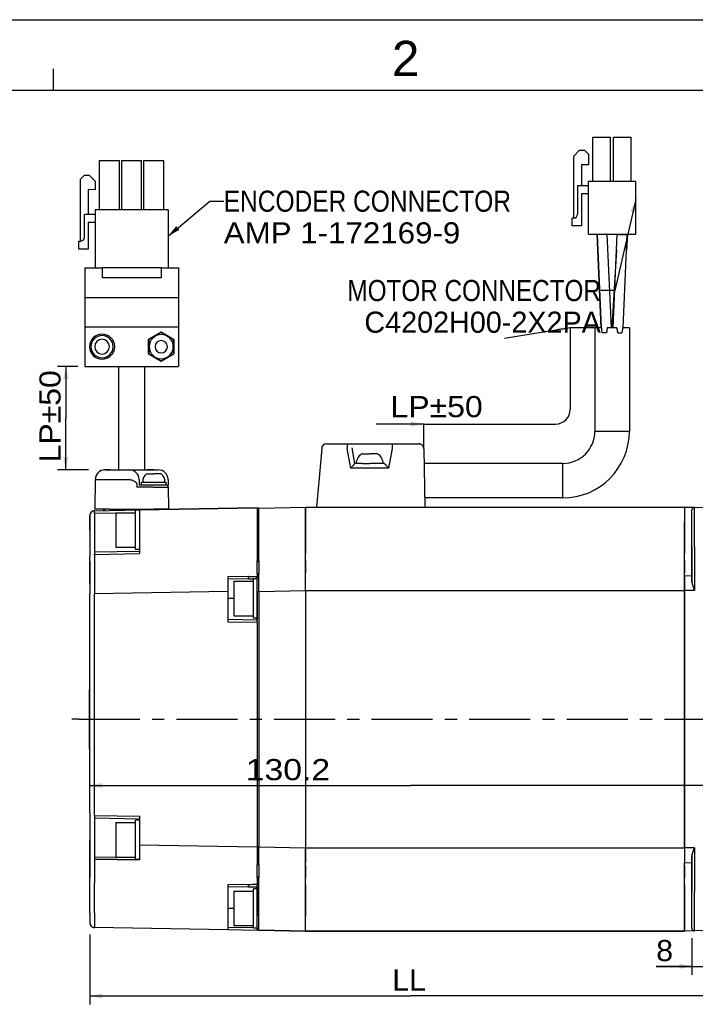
# Model space of a CAD drawing. Extents: x 0 to 420, y 0 to 297.
# Tile 3 of 8: x 105 to 201, y 157 to 297. Entities that reach past the tile are written whole.
import ezdxf
from ezdxf.enums import TextEntityAlignment as Align

# ---------------------------------------------------------------- set-up
doc = ezdxf.new("R2010")
doc.units = 0
doc.header["$LTSCALE"] = 23.1
doc.linetypes.add('CENTER', pattern=[0.6, 0.375, -0.075, 0.075, -0.075])
doc.linetypes.add('HIDDEN', pattern=[0.2, 0.1, -0.1])
doc.layers.get('0').update_dxf_attribs({"linetype": 'CONTINUOUS'})
for name, color, linetype in [('8_ALL_NOTES_BALLOONS_SYMBOLS_GT', 7, 'CONTINUOUS'), ('DEFAULT_1', 7, 'CENTER'), ('DEFAULT_2', 8, 'HIDDEN')]:
    doc.layers.add(name, color=color, linetype=linetype)
doc.styles.add('TEXTSTYLE_0', font='txt', dxfattribs={"width": 0.8})
doc.styles.add('TEXTSTYLE_1', font='txt', dxfattribs={"width": 0.8})
doc.dimstyles.new('DIMSTYLE_2', dxfattribs={"dimtxt": 3, "dimasz": 0.18, "dimexe": 0.18, "dimexo": 0.0625, "dimgap": 0.09, "dimtad": 0, "dimtih": 1, "dimtoh": 1, "dimdec": 4, "dimlfac": 1.428571, "dimzin": 0, "dimtxsty": 'STANDARD', "dimcen": 0.09, "dimazin": 3, "dimtp": 1e-05, "dimtm": 1e-05, "dimtfac": 0, "dimtdec": 4, "dimtofl": 0, "dimtmove": 0, "dimatfit": 3, "dimtolj": 1, "dimtzin": 0})

# ---------------------------------------------------------------- blocks, each defined once
blk = doc.blocks.new('*D7')
at = {"color": 7, "linetype": 'CONTINUOUS'}
for p, q in [((115.13, 167.05), (115.13, 157.14)), ((206.27, 166.66), (206.27, 157.14)), ((115.13, 158.34), (160.7, 158.34)), ((206.27, 158.34), (160.7, 158.34))]:
    blk.add_line(p, q, dxfattribs=at)
for points in [[(116.93, 158.69), (115.13, 158.34), (116.93, 157.99)], [(204.47, 157.99), (206.27, 158.34), (204.47, 158.69)]]:
    blk.add_solid(points, dxfattribs=at)
at = {"color": 7, "linetype": 'CONTINUOUS', "style": 'TEXTSTYLE_1'}
blk.add_text('LL', height=3, dxfattribs=at).set_placement((158.1, 159.09), (162.9, 159.09), align=Align.FIT)
blk = doc.blocks.new('*D8')
at = {"color": 7, "linetype": 'CONTINUOUS'}
for p, q in [((200.67, 166.56), (200.67, 161.33)), ((206.27, 166.66), (206.27, 161.33)), ((200.67, 162.53), (195.59, 162.53)), ((195.59, 162.53), (203.47, 162.53)), ((211.27, 162.53), (203.47, 162.53)), ((206.27, 162.53), (211.27, 162.53))]:
    blk.add_line(p, q, dxfattribs=at)
for points in [[(198.87, 162.18), (200.67, 162.53), (198.87, 162.88)], [(208.07, 162.88), (206.27, 162.53), (208.07, 162.18)]]:
    blk.add_solid(points, dxfattribs=at)
at = {"color": 7, "linetype": 'CONTINUOUS', "style": 'TEXTSTYLE_1'}
blk.add_text('8', height=3, dxfattribs=at).set_placement((195.59, 163.28), (197.99, 163.28), align=Align.FIT)
blk = doc.blocks.new('*D16')
at = {"color": 7, "linetype": 'CONTINUOUS'}
for p, q in [((113.43, 247.75), (110.53, 247.75)), ((111.73, 247.75), (111.73, 240.4)), ((111.73, 233.05), (111.73, 240.4)), ((114.93, 233.05), (110.53, 233.05))]:
    blk.add_line(p, q, dxfattribs=at)
for points in [[(112.08, 245.95), (111.73, 247.75), (111.38, 245.95)], [(111.38, 234.85), (111.73, 233.05), (112.08, 234.85)]]:
    blk.add_solid(points, dxfattribs=at)
at = {"color": 7, "linetype": 'CONTINUOUS', "style": 'TEXTSTYLE_1'}
blk.add_text('LP%%p50', height=3, rotation=90, dxfattribs=at).set_placement((110.98, 234.11), (110.98, 247.21), align=Align.FIT)
blk = doc.blocks.new('*D17')
at = {"color": 7, "linetype": 'CONTINUOUS'}
for p, q in [((115.13, 185.32), (115.13, 189.43)), ((206.27, 174.15), (206.27, 189.43)), ((115.13, 188.23), (160.7, 188.23)), ((206.27, 188.23), (160.7, 188.23))]:
    blk.add_line(p, q, dxfattribs=at)
for points in [[(116.93, 188.58), (115.13, 188.23), (116.93, 187.88)], [(204.47, 187.88), (206.27, 188.23), (204.47, 188.58)]]:
    blk.add_solid(points, dxfattribs=at)
at = {"color": 7, "linetype": 'CONTINUOUS', "style": 'TEXTSTYLE_1'}
blk.add_text('130.2', height=3, dxfattribs=at).set_placement((137.28, 188.98), (149.28, 188.98), align=Align.FIT)

msp = doc.modelspace()

# ---------------------------------------------------------------- linework, layer by layer
at = {"color": 4, "linetype": 'CONTINUOUS'}
msp.add_line((0, 297), (420, 297), dxfattribs=at)
at = {"color": 3, "linetype": 'CONTINUOUS'}
for p, q in [((110, 287), (110, 290)), ((10, 287), (410, 287))]:
    msp.add_line(p, q, dxfattribs=at)
at = {"color": 7, "linetype": 'CONTINUOUS'}
for p, q in [((186.598852, 274.082031), (186.598852, 280.312031)), ((186.598852, 280.312031), (189.118852, 280.312031)), ((189.118852, 274.082031), (189.118852, 280.312031)), ((189.538852, 274.082031), (189.538852, 280.312031)), ((189.538852, 280.312031), (192.058852, 280.312031)), ((192.058852, 274.082031), (192.058852, 280.312031)), ((183.868852, 277.630366), (184.708852, 278.470366)), ((184.708852, 278.470366), (185.408852, 278.470366)), ((185.408852, 278.470366), (185.968852, 277.910366)), ((116.530684, 277.013524), (116.950684, 277.013524)), ((116.530684, 270.013524), (116.530684, 277.013524)), ((116.530684, 270.013524), (116.530684, 277.013524)), ((116.950684, 277.013524), (116.993901, 277.013524)), ((116.993901, 277.013524), (118.867467, 277.013524)), ((118.867467, 277.013524), (118.910684, 277.013524)), ((118.910684, 277.013524), (119.330684, 277.013524)), ((119.330684, 270.013524), (119.330684, 277.013524)), ((119.330684, 270.013524), (119.330684, 277.013524)), ((119.680684, 277.013524), (120.100684, 277.013524)), ((119.680684, 270.013524), (119.680684, 277.013524)), ((119.680684, 270.013524), (119.680684, 277.013524)), ((120.100684, 277.013524), (120.143901, 277.013524)), ((120.143901, 277.013524), (122.017467, 277.013524)), ((122.017467, 277.013524), (122.060684, 277.013524)), ((122.060684, 277.013524), (122.480684, 277.013524)), ((122.480684, 270.013524), (122.480684, 277.013524)), ((122.480684, 270.013524), (122.480684, 277.013524)), ((122.830684, 277.013524), (125.630684, 277.013524)), ((122.830684, 270.013524), (122.830684, 277.013524)), ((125.630684, 270.013524), (125.630684, 277.013524)), ((183.868852, 268.832031), (183.868852, 277.630366)), ((185.968852, 277.910366), (185.968852, 276.370366)), ((185.968852, 276.370366), (184.988852, 276.370366)), ((184.988852, 276.370366), (184.988852, 273.382031)), ((113.800684, 274.353524), (114.360684, 274.913524)), ((113.800684, 265.533524), (113.800684, 274.353524)), ((114.360684, 274.913524), (115.060684, 274.913524)), ((115.060684, 274.913524), (115.900684, 274.073524)), ((114.920684, 272.883524), (114.920684, 269.313524)), ((115.900684, 272.813524), (114.920684, 272.883524)), ((115.900684, 274.073524), (115.900684, 272.813524)), ((185.968852, 273.382031), (184.428852, 273.382031)), ((184.428852, 273.382031), (184.428852, 269.392031)), ((185.968852, 274.082031), (192.688852, 274.082031)), ((185.968852, 266.522031), (185.968852, 274.082031)), ((192.688852, 266.522031), (192.688852, 274.082031)), ((184.988852, 272.262031), (184.988852, 267.712031)), ((185.968852, 272.262031), (184.988852, 272.262031)), ((115.900684, 270.013524), (115.900684, 261.753524)), ((126.260684, 270.013524), (115.900684, 270.013524)), ((126.260684, 270.013524), (126.260684, 261.753524)), ((115.900684, 269.313524), (114.360684, 269.313524)), ((114.360684, 266.093524), (114.360684, 269.313524)), ((183.868852, 268.832031), (183.658852, 268.832031)), ((183.658852, 267.712031), (183.658852, 268.832031)), ((114.920684, 268.193524), (114.920684, 264.413524)), ((115.900684, 268.193524), (114.920684, 268.193524)), ((184.988852, 267.712031), (183.658852, 267.712031)), ((185.968852, 266.522031), (192.688852, 266.522031)), ((187.158852, 266.50723), (187.720918, 253.222031)), ((187.158852, 266.50723), (187.720918, 253.222031)), ((187.198783, 266.506722), (187.198782, 266.506778)), ((187.198791, 266.506542), (187.777799, 253.24264)), ((188.599448, 266.522031), (189.180022, 253.222258)), ((189.477681, 253.222258), (190.058255, 266.522031)), ((190.879904, 253.24264), (191.458912, 266.506542)), ((191.498852, 266.500513), (191.360527, 264.252739)), ((191.498852, 266.500513), (191.360527, 264.252739)), ((191.45892, 266.506722), (191.458921, 266.506778)), ((113.590684, 265.533524), (113.800684, 265.533524)), ((113.590684, 264.413524), (113.590684, 265.533524)), ((114.920684, 264.413524), (113.590684, 264.413524)), ((189.962404, 264.326268), (189.279066, 253.222031)), ((189.962404, 264.326268), (189.279066, 253.222031)), ((114.430684, 261.753524), (114.430684, 257.553524)), ((114.430684, 261.753524), (116.880684, 261.753524)), ((116.880684, 261.753524), (116.880684, 260.353524)), ((125.280684, 261.753524), (116.880684, 261.753524)), ((125.280684, 261.753524), (125.280684, 260.353524)), ((125.280684, 261.753524), (127.730684, 261.753524)), ((127.730684, 261.753524), (127.730684, 257.553524)), ((125.280684, 260.353524), (116.880684, 260.353524)), ((114.430684, 257.553524), (114.430684, 253.353524)), ((114.430684, 257.553524), (127.730684, 257.553524)), ((127.730684, 257.553524), (127.730684, 253.353524)), ((114.430684, 253.353524), (114.430684, 247.753524)), ((114.430684, 253.353524), (127.730684, 253.353524)), ((127.730684, 253.353524), (127.730684, 247.753524)), ((183.378852, 253.222031), (183.378852, 241.653827)), ((186.878852, 253.222031), (183.378852, 253.222031)), ((186.878852, 253.222031), (186.878852, 238.522031)), ((186.878852, 253.222031), (186.878852, 238.522031)), ((187.720918, 253.222031), (186.878852, 253.222031)), ((187.778709, 253.222031), (187.720918, 253.222031)), ((187.832714, 253.222031), (187.778709, 253.222031)), ((189.095945, 253.222031), (188.638668, 253.222031)), ((189.180022, 253.222031), (189.095945, 253.222031)), ((189.477681, 253.222031), (189.180022, 253.222031)), ((189.561758, 253.222031), (189.477681, 253.222031)), ((190.019035, 253.222031), (189.561758, 253.222031)), ((190.878995, 253.222031), (190.824989, 253.222031)), ((191.778852, 253.222031), (190.878995, 253.222031)), ((191.778852, 253.222031), (191.778852, 238.522031)), ((191.778852, 253.222031), (191.778852, 238.522031)), ((125.280684, 252.601024), (123.425684, 251.53004)), ((125.280684, 252.583524), (123.530684, 251.573161)), ((127.135684, 251.53004), (125.280684, 252.601024)), ((127.030684, 251.573161), (125.280684, 252.583524)), ((188.190663, 252.522031), (187.940375, 252.522031)), ((188.511918, 252.522031), (188.190663, 252.522031)), ((190.145785, 252.522031), (190.46704, 252.522031)), ((190.46704, 252.522031), (190.717328, 252.522031)), ((123.425684, 251.53004), (123.425684, 249.577009)), ((123.530684, 251.573161), (123.530684, 249.533887)), ((127.030684, 249.533887), (127.030684, 251.573161)), ((127.135684, 249.577009), (127.135684, 251.53004)), ((123.425684, 249.577009), (125.280684, 248.506024)), ((123.530684, 249.533887), (125.280684, 248.523524)), ((125.280684, 248.506024), (127.135684, 249.577009)), ((125.280684, 248.523524), (127.030684, 249.533887)), ((114.430684, 247.753524), (127.730684, 247.753524)), ((119.225684, 247.753524), (119.225684, 233.053524)), ((122.935684, 233.053524), (122.935684, 247.753524)), ((162.583849, 236.053827), (162.583849, 239.553827)), ((162.583849, 239.553827), (181.278852, 239.553827)), ((148.768263, 236.741611), (151.709599, 236.741611)), ((148.768263, 236.741611), (151.709599, 236.741611)), ((151.709599, 236.741611), (158.07177, 236.741611)), ((158.07177, 236.741611), (161.883955, 236.741611)), ((158.07177, 236.741611), (161.883955, 236.741611)), ((148.070927, 236.10262), (147.339871, 227.746611)), ((152.203315, 233.30262), (151.709599, 236.10262)), ((152.790684, 233.941611), (152.398964, 236.163164)), ((153.735684, 235.341611), (154.890684, 235.341611)), ((156.045684, 235.341611), (154.890684, 235.341611)), ((158.07177, 236.10262), (157.578054, 233.30262)), ((162.583849, 236.053827), (162.728852, 227.746611)), ((162.583849, 236.053827), (162.728852, 227.746611)), ((152.965718, 233.941611), (152.788836, 233.941611)), ((153.843469, 233.941611), (152.965718, 233.941611)), ((153.843469, 233.941611), (154.890684, 233.941611)), ((155.9379, 233.941611), (154.890684, 233.941611)), ((156.815651, 233.941611), (155.9379, 233.941611)), ((156.992533, 233.941611), (156.815651, 233.941611)), ((182.328852, 233.972031), (162.620186, 233.972031)), ((182.328852, 233.972031), (162.620186, 233.972031)), ((117.906994, 233.053524), (117.304209, 233.053524)), ((117.304209, 233.053524), (118.004102, 233.053524)), ((118.004102, 233.053524), (117.906994, 233.053524)), ((118.004102, 233.053524), (120.754908, 233.053524)), ((118.004102, 233.053524), (120.754908, 233.053524)), ((120.754908, 233.053524), (120.761109, 233.053524)), ((120.761109, 233.053524), (120.788988, 233.053524)), ((120.788988, 233.053524), (124.254375, 233.053524)), ((123.180713, 232.493524), (124.230684, 232.493524)), ((124.157266, 233.053524), (123.285684, 233.053524)), ((124.254375, 233.053524), (124.157266, 233.053524)), ((125.280656, 232.493524), (124.230684, 232.493524)), ((124.254375, 233.053524), (124.85716, 233.053524)), ((124.254375, 233.053524), (124.85716, 233.053524)), ((157.578054, 233.30262), (152.203315, 233.30262)), ((115.904422, 231.677958), (115.830684, 227.453524)), ((118.004102, 231.677958), (120.754908, 231.677958)), ((121.817393, 230.953524), (121.823396, 230.609633)), ((122.154695, 231.677958), (122.16734, 230.953524)), ((122.167288, 230.953524), (122.480684, 230.953524)), ((122.167288, 230.953524), (122.480684, 230.953524)), ((122.480684, 231.303524), (122.655712, 231.303524)), ((122.480684, 230.953524), (122.480684, 231.303524)), ((122.480684, 230.953524), (123.810516, 230.953524)), ((122.480684, 230.953524), (123.810516, 230.953524)), ((122.655712, 231.303524), (123.284563, 231.303524)), ((123.284563, 231.303524), (123.285701, 231.303524)), ((123.285701, 231.303524), (123.355684, 231.303524)), ((123.355684, 231.303524), (124.230684, 231.303524)), ((123.810516, 230.953524), (124.175914, 230.953524)), ((124.175914, 230.953524), (124.230684, 230.953524)), ((124.230684, 231.303524), (125.105684, 231.303524)), ((124.230684, 230.953524), (125.175668, 230.953524)), ((125.105684, 231.303524), (125.175668, 231.303524)), ((125.175668, 231.303524), (125.176806, 231.303524)), ((125.175668, 230.953524), (125.176806, 230.953524)), ((125.176806, 231.303524), (125.805657, 231.303524)), ((125.176806, 230.953524), (125.280684, 230.953524)), ((125.280684, 230.953524), (125.909797, 230.953524)), ((125.805657, 231.303524), (125.980684, 231.303524)), ((125.909797, 230.953524), (125.925648, 230.953524)), ((125.925648, 230.953524), (125.980684, 230.953524)), ((125.980684, 230.953524), (125.980684, 231.303524)), ((126.256947, 231.677958), (126.269592, 230.953524)), ((126.256947, 231.677958), (126.269592, 230.953524)), ((126.275594, 230.609633), (126.269592, 230.953524)), ((124.175914, 230.609633), (121.823396, 230.609633)), ((126.275594, 230.609633), (126.330684, 227.453524)), ((126.275594, 230.609633), (126.330684, 227.453524)), ((182.328852, 229.072031), (162.705716, 229.072031)), ((182.328852, 229.072031), (162.705716, 229.072031)), ((115.818468, 227.260099), (122.200684, 227.371501)), ((115.818468, 227.260099), (122.200684, 227.371501)), ((115.818468, 226.910152), (118.840923, 226.96291)), ((115.818468, 226.910152), (115.818468, 224.526611)), ((117.930364, 227.453524), (115.830684, 227.453524)), ((117.055684, 227.453524), (117.055684, 227.281695)), ((117.230684, 227.453524), (117.230684, 227.284749)), ((117.930364, 227.453524), (124.231004, 227.453524)), ((118.840684, 226.976611), (118.840684, 224.526611)), ((118.840684, 226.976611), (121.640684, 226.976611)), ((119.625847, 226.976611), (121.640071, 227.011769)), ((119.680684, 227.453524), (119.680684, 227.327514)), ((121.640684, 226.976611), (121.640684, 227.326611)), ((122.200684, 227.326611), (121.640684, 227.326611)), ((121.640684, 226.031584), (121.640684, 226.976611)), ((122.200684, 227.371501), (138.930684, 227.663524)), ((138.930684, 227.663524), (122.200684, 227.371501)), ((122.200684, 227.371501), (122.200684, 227.299849)), ((122.200684, 227.299849), (122.200684, 225.271821)), ((123.355684, 227.453524), (123.355684, 227.391662)), ((125.280684, 227.453524), (124.231004, 227.453524)), ((125.105684, 227.453524), (125.105684, 227.422208)), ((126.330684, 227.453524), (125.280684, 227.453524)), ((125.630684, 227.453524), (125.630684, 227.431372)), ((138.930684, 227.663524), (138.930684, 227.591873)), ((138.930684, 227.591873), (138.930684, 227.382426)), ((138.930684, 227.382426), (138.930684, 225.563844)), ((139.137019, 227.63047), (145.790684, 227.746611)), ((145.790684, 225.64693), (145.790684, 227.746611)), ((145.790684, 227.746611), (145.790684, 225.646611)), ((145.790684, 227.746611), (199.620684, 227.746611)), ((145.790684, 227.746611), (199.620684, 227.746611)), ((199.620684, 227.746611), (199.620684, 225.645651)), ((199.620684, 227.746611), (201.026793, 227.722067)), ((201.026793, 227.722067), (199.620684, 227.746611)), ((199.620684, 227.746611), (199.620684, 225.646611)), ((200.670684, 224.705348), (200.670684, 227.37212)), ((205.926793, 227.636537), (201.026793, 227.722067)), ((115.130684, 224.526611), (115.130684, 226.560206)), ((115.130684, 226.560206), (115.130684, 224.526611)), ((121.640684, 225.926611), (121.640684, 226.031584)), ((121.640684, 224.526611), (121.640684, 225.926611)), ((122.200684, 225.271821), (122.200684, 224.526611)), ((138.930684, 225.563844), (138.930684, 221.124821)), ((139.137019, 225.53079), (138.930684, 225.53079)), ((139.137019, 221.11113), (139.137019, 225.53079)), ((145.790684, 225.64693), (145.790684, 221.159237)), ((145.790684, 221.159325), (145.790684, 225.646611)), ((199.620684, 225.646611), (199.620684, 221.159325)), ((199.620684, 221.159237), (199.620684, 225.645651)), ((115.130684, 224.526611), (115.130684, 220.705315)), ((118.840684, 224.526611), (118.840684, 222.076611)), ((121.640684, 223.126611), (121.640684, 224.526611)), ((122.200684, 224.526611), (122.200684, 221.726611)), ((200.670684, 222.146611), (200.670684, 224.705348)), ((121.640684, 223.021637), (121.640684, 223.126611)), ((121.640684, 222.076611), (121.640684, 223.021637)), ((115.818468, 221.405209), (122.200684, 221.516611)), ((115.818468, 221.055262), (122.200684, 221.166664)), ((115.818468, 220.957717), (115.818468, 221.055262)), ((118.840684, 222.076611), (121.640684, 222.076611)), ((121.640684, 221.726611), (121.640684, 222.076611)), ((122.200684, 221.726611), (121.640684, 221.726611)), ((122.200684, 221.726611), (122.200684, 221.166664)), ((138.930684, 221.124821), (138.930684, 221.11113)), ((139.137019, 221.11113), (138.930684, 221.11113)), ((138.930684, 221.11113), (138.930684, 220.135023)), ((145.790684, 220.169376), (145.790684, 221.159325)), ((145.790684, 220.169438), (145.790684, 221.159237)), ((199.620684, 220.169376), (199.620684, 221.159325)), ((199.620684, 220.169438), (199.620684, 221.159237)), ((200.670684, 217.104241), (200.670684, 222.146611)), ((200.670684, 222.146611), (200.670684, 217.104241)), ((201.026793, 222.146611), (201.026793, 215.940195)), ((115.130684, 220.088001), (115.130684, 220.705315)), ((115.130684, 216.830206), (115.130684, 220.088001)), ((115.130684, 220.088001), (115.130684, 216.830206)), ((115.818468, 219.967919), (115.818468, 217.940087)), ((138.930684, 219.972861), (138.930684, 220.135023)), ((138.930684, 218.343512), (138.930684, 219.972861)), ((139.137019, 220.121331), (139.137019, 218.310458)), ((145.790684, 218.426599), (145.790684, 220.169438)), ((145.790684, 220.169376), (145.790684, 218.426661)), ((199.620684, 220.169438), (199.620684, 218.426599)), ((199.620684, 218.426661), (199.620684, 220.169376)), ((138.930684, 218.343512), (138.930684, 218.12519)), ((145.790684, 218.016611), (145.790684, 218.426661)), ((145.790684, 218.016611), (145.790684, 218.426599)), ((199.620684, 218.016611), (199.620684, 218.426661)), ((199.620684, 218.016611), (199.620684, 218.426599)), ((115.130684, 216.830206), (115.130684, 215.430419)), ((115.130684, 216.830206), (115.130684, 215.430419)), ((137.647237, 217.911122), (134.730684, 217.860213)), ((134.730684, 217.860213), (134.730684, 215.760533)), ((137.699184, 217.561869), (134.730684, 217.510053)), ((135.570684, 217.246611), (135.570684, 214.796611)), ((135.570684, 217.246611), (138.370684, 217.246611)), ((138.370684, 217.246611), (138.370684, 217.596611)), ((138.930684, 217.596611), (138.370684, 217.596611)), ((138.370684, 216.301584), (138.370684, 217.246611)), ((138.930684, 218.12519), (138.930684, 217.98555)), ((138.930684, 217.98555), (138.930684, 217.933754)), ((138.930684, 217.905307), (138.930684, 217.933754)), ((138.930684, 217.716169), (138.930684, 217.905307)), ((138.930684, 217.690502), (138.930684, 217.716169)), ((138.930684, 217.596611), (138.930684, 217.690502)), ((138.930684, 217.596611), (138.930684, 217.690502)), ((138.930684, 216.49072), (138.930684, 217.596611)), ((138.930684, 215.80079), (138.930684, 217.596611)), ((145.790684, 215.91693), (145.790684, 218.016611)), ((145.790684, 215.916611), (145.790684, 218.016611)), ((199.620684, 218.016611), (200.670684, 218.034938)), ((199.620684, 218.016611), (199.620684, 215.915651)), ((199.620684, 215.916611), (199.620684, 218.016611)), ((115.130684, 184.317906), (115.130684, 215.430419)), ((115.130684, 184.317906), (115.130684, 215.430419)), ((134.730684, 215.760533), (115.818468, 215.430419)), ((115.818468, 183.967959), (115.818468, 215.430419)), ((134.730684, 215.760533), (134.730684, 211.786611)), ((138.370684, 216.196611), (138.370684, 216.301584)), ((138.370684, 214.796611), (138.370684, 216.196611)), ((138.930684, 216.301584), (138.930684, 216.49072)), ((138.930684, 215.80079), (138.930684, 216.301584)), ((138.930684, 214.796611), (138.930684, 215.80079)), ((138.930684, 215.80079), (138.930684, 214.796611)), ((138.930684, 215.80079), (139.137019, 215.80079)), ((139.137019, 215.80079), (145.790684, 215.91693)), ((139.137019, 215.80079), (139.137019, 179.492431)), ((145.790684, 215.91693), (145.790684, 179.376291)), ((145.790684, 215.916611), (145.790684, 179.376611)), ((145.790684, 215.916611), (199.620684, 215.916611)), ((201.026793, 215.940195), (199.620684, 215.915651)), ((199.620684, 215.916611), (199.620684, 179.376611)), ((199.620684, 179.37757), (199.620684, 215.915651)), ((135.570684, 214.796611), (134.730684, 214.796611)), ((135.570684, 214.796611), (135.570684, 212.346611)), ((138.370684, 213.396611), (138.370684, 214.796611)), ((138.930684, 211.996611), (138.930684, 214.796611)), ((138.930684, 214.796611), (138.930684, 211.996611)), ((138.370684, 213.291637), (138.370684, 213.396611)), ((138.370684, 212.346611), (138.370684, 213.291637)), ((138.930684, 211.713299), (134.730684, 211.786611)), ((134.730684, 211.786611), (134.730684, 211.436451)), ((138.930684, 211.713299), (134.730684, 211.786611)), ((138.930684, 211.363139), (134.730684, 211.436451)), ((135.570684, 212.346611), (138.370684, 212.346611)), ((138.370684, 211.996611), (138.370684, 212.346611)), ((138.930684, 211.996611), (138.370684, 211.996611)), ((138.930684, 211.713299), (138.930684, 211.996611)), ((138.930684, 211.996611), (138.930684, 211.713299)), ((138.930684, 211.691986), (138.930684, 211.713299)), ((138.930684, 211.713299), (138.930684, 211.691986)), ((138.930684, 211.363139), (138.930684, 211.691986)), ((138.930684, 211.363139), (138.930684, 179.459377)), ((115.060684, 201.846611), (115.130684, 201.846611)), ((115.060684, 201.846611), (115.060684, 193.446611)), ((115.060684, 193.446611), (115.130684, 193.446611)), ((115.130684, 184.317906), (115.130684, 180.496611)), ((115.818468, 183.967959), (122.200684, 183.856557)), ((115.818468, 183.618013), (122.200684, 183.506611)), ((121.640684, 182.946611), (121.640684, 183.296611)), ((122.200684, 183.296611), (121.640684, 183.296611)), ((122.200684, 183.856557), (122.200684, 183.296611)), ((122.200684, 183.296611), (122.200684, 180.496611)), ((118.840684, 182.946611), (118.840684, 180.496611)), ((118.840684, 182.946611), (121.640684, 182.946611)), ((121.640684, 182.001584), (121.640684, 182.946611)), ((121.640684, 181.896611), (121.640684, 182.001584)), ((121.640684, 180.496611), (121.640684, 181.896611)), ((115.130684, 178.463015), (115.130684, 180.496611)), ((115.130684, 180.496611), (115.130684, 178.463015)), ((115.818468, 180.496611), (115.818468, 178.113069)), ((118.840684, 180.496611), (118.840684, 178.046611)), ((121.640684, 179.096611), (121.640684, 180.496611)), ((122.200684, 180.496611), (122.200684, 179.7514)), ((121.640684, 178.991637), (121.640684, 179.096611)), ((122.200684, 179.7514), (122.200684, 177.723372)), ((138.930684, 179.459377), (122.200684, 179.7514)), ((139.137019, 179.492431), (138.930684, 179.492431)), ((138.930684, 179.459377), (138.930684, 177.640795)), ((139.137019, 179.492431), (145.790684, 179.376291)), ((145.790684, 179.376611), (145.790684, 177.276611)), ((145.790684, 179.376611), (199.620684, 179.376611)), ((145.790684, 177.276611), (145.790684, 179.376291)), ((199.620684, 179.37757), (199.620684, 177.276611)), ((201.026793, 179.353026), (199.620684, 179.37757)), ((199.620684, 179.376611), (199.620684, 177.276611)), ((201.026793, 179.353026), (201.026793, 173.146611)), ((115.130684, 175.20522), (115.130684, 178.463015)), ((115.130684, 178.463015), (115.130684, 175.20522)), ((115.818468, 178.113069), (118.840923, 178.060311)), ((122.200684, 177.65172), (115.818468, 177.763122)), ((115.818468, 177.763122), (122.200684, 177.65172)), ((118.840684, 178.046611), (121.640684, 178.046611)), ((119.625847, 178.046611), (121.640071, 178.011452)), ((121.640684, 178.046611), (121.640684, 178.991637)), ((121.640684, 177.696611), (121.640684, 178.046611)), ((122.200684, 177.696611), (121.640684, 177.696611)), ((122.200684, 177.723372), (122.200684, 177.65172)), ((138.930684, 177.640795), (138.930684, 177.431348)), ((200.670684, 173.146611), (200.670684, 178.18898)), ((200.670684, 178.18898), (200.670684, 173.146611)), ((115.818468, 177.353134), (115.818468, 175.325302)), ((138.930684, 177.431348), (138.930684, 177.359697)), ((138.930684, 177.359697), (138.930684, 177.312009)), ((138.930684, 177.312009), (138.930684, 177.131232)), ((138.930684, 177.131232), (138.930684, 176.949709)), ((138.930684, 175.32036), (138.930684, 176.949709)), ((139.137019, 176.982763), (139.137019, 175.17189)), ((145.790684, 176.866622), (145.790684, 177.276611)), ((145.790684, 176.86656), (145.790684, 177.276611)), ((145.790684, 175.123783), (145.790684, 176.866622)), ((145.790684, 176.86656), (145.790684, 175.123845)), ((199.620684, 177.276611), (200.670684, 177.258283)), ((199.620684, 176.866622), (199.620684, 177.276611)), ((199.620684, 176.86656), (199.620684, 177.276611)), ((199.620684, 176.866622), (199.620684, 175.123783)), ((199.620684, 175.123845), (199.620684, 176.86656)), ((115.130684, 170.132802), (115.130684, 175.20522)), ((138.930684, 175.158198), (138.930684, 175.32036)), ((138.930684, 175.158198), (138.930684, 174.193746)), ((145.790684, 174.133896), (145.790684, 175.123845)), ((145.790684, 174.133984), (145.790684, 175.123783)), ((199.620684, 174.133896), (199.620684, 175.123845)), ((199.620684, 174.133984), (199.620684, 175.123783)), ((115.818468, 170.132802), (115.818468, 174.335504)), ((137.647237, 174.177679), (134.730684, 174.12677)), ((134.730684, 174.12677), (134.730684, 173.776611)), ((137.699184, 173.828426), (134.730684, 173.776611)), ((134.730684, 173.776611), (134.730684, 169.802688)), ((137.699184, 173.828426), (138.930684, 173.849922)), ((138.370684, 173.216611), (138.370684, 173.566611)), ((138.930684, 173.566611), (138.370684, 173.566611)), ((138.930684, 174.182091), (138.930684, 174.193746)), ((139.137019, 174.182091), (138.930684, 174.182091)), ((138.930684, 174.061717), (138.930684, 174.182091)), ((138.930684, 173.870927), (138.930684, 174.061717)), ((138.930684, 173.870927), (138.930684, 173.849922)), ((138.930684, 173.849922), (138.930684, 173.870927)), ((138.930684, 173.849922), (138.930684, 173.566611)), ((138.930684, 173.566611), (138.930684, 173.849922)), ((138.930684, 173.566611), (138.930684, 170.766611)), ((138.930684, 170.766611), (138.930684, 173.566611)), ((139.137019, 169.762431), (139.137019, 174.182091)), ((145.790684, 174.133984), (145.790684, 169.646291)), ((145.790684, 169.646611), (145.790684, 174.133896)), ((199.620684, 169.64757), (199.620684, 174.133984)), ((199.620684, 174.133896), (199.620684, 169.646611)), ((135.570684, 173.216611), (135.570684, 170.766611)), ((135.570684, 173.216611), (138.370684, 173.216611)), ((138.370684, 172.271584), (138.370684, 173.216611)), ((138.370684, 172.166611), (138.370684, 172.271584)), ((138.370684, 170.766611), (138.370684, 172.166611)), ((200.670684, 170.587873), (200.670684, 173.146611)), ((135.570684, 170.766611), (134.730684, 170.766611)), ((135.570684, 170.766611), (135.570684, 168.316611)), ((138.370684, 169.366611), (138.370684, 170.766611)), ((138.930684, 170.766611), (138.930684, 169.762431)), ((138.930684, 169.762431), (138.930684, 170.766611)), ((115.130684, 170.132802), (115.130684, 168.733015)), ((115.130684, 170.132802), (115.130684, 168.733015)), ((134.730684, 169.802688), (134.730684, 167.703008)), ((138.370684, 169.261637), (138.370684, 169.366611)), ((138.370684, 168.316611), (138.370684, 169.261637)), ((138.930684, 169.261637), (138.930684, 169.762431)), ((138.930684, 167.966611), (138.930684, 169.762431)), ((139.137019, 169.762431), (138.930684, 169.762431)), ((138.930684, 169.072501), (138.930684, 169.261637)), ((145.790684, 167.546611), (145.790684, 169.646611)), ((145.790684, 167.546611), (145.790684, 169.646291)), ((199.620684, 169.64757), (199.620684, 167.546611)), ((199.620684, 167.546611), (199.620684, 169.646611)), ((200.670684, 167.921101), (200.670684, 170.587873)), ((134.730684, 167.703008), (115.818468, 168.033122)), ((138.371086, 167.989624), (134.730684, 168.053168)), ((135.570684, 168.316611), (138.370684, 168.316611)), ((138.370684, 167.966611), (138.370684, 168.316611)), ((138.930684, 167.966611), (138.370684, 167.966611)), ((138.930684, 167.966611), (138.930684, 169.072501)), ((138.930684, 167.872719), (138.930684, 167.966611)), ((138.930684, 167.872719), (138.930684, 167.966611)), ((138.930684, 167.656351), (138.930684, 167.872719)), ((138.930684, 167.629697), (134.730684, 167.703008)), ((138.930684, 167.629697), (134.730684, 167.703008)), ((138.930684, 167.629697), (138.930684, 167.656351)), ((145.790684, 167.546611), (139.137019, 167.662751)), ((139.137019, 167.662751), (145.790684, 167.546611)), ((199.620684, 167.546611), (145.790684, 167.546611)), ((145.790684, 167.546611), (199.620684, 167.546611)), ((201.026793, 167.571154), (199.620684, 167.546611)), ((205.926793, 167.656684), (201.026793, 167.571154)), ((205.926793, 167.656684), (201.026793, 167.571154))]:
    msp.add_line(p, q, dxfattribs=at)
for points in [[(191.778852, 238.522031), (191.725313, 238.522031), (191.567038, 238.522031), (191.310943, 238.522031), (190.968222, 238.522031), (190.553852, 238.522031), (190.085943, 238.522031), (189.584946, 238.522031), (189.072757, 238.522031), (188.57176, 238.522031), (188.103852, 238.522031), (187.689482, 238.522031), (187.34676, 238.522031), (187.090665, 238.522031), (186.93239, 238.522031), (186.878852, 238.522031)], [(151.709599, 236.741611), (151.709599, 236.720322), (151.709599, 236.657751), (151.709599, 236.557705), (151.709599, 236.426267), (151.709599, 236.271433), (151.709599, 236.10262)], [(158.07177, 236.741611), (158.07177, 236.720322), (158.07177, 236.657751), (158.07177, 236.557705), (158.07177, 236.426267), (158.07177, 236.271433), (158.07177, 236.10262)], [(182.328852, 229.072031), (182.328852, 229.125569), (182.328852, 229.283844), (182.328852, 229.539939), (182.328852, 229.882661), (182.328852, 230.297031), (182.328852, 230.764939), (182.328852, 231.265936), (182.328852, 231.778125), (182.328852, 232.279122), (182.328852, 232.747031), (182.328852, 233.161401), (182.328852, 233.504122), (182.328852, 233.760217), (182.328852, 233.918492), (182.328852, 233.972031)], [(201.026793, 222.146611), (201.026793, 223.234328), (201.026793, 224.280245), (201.026793, 225.244168), (201.026793, 226.089053), (201.026793, 226.782433), (201.026793, 227.29766), (201.026793, 227.614936), (201.026793, 227.722067)], [(115.818468, 224.526611), (115.818468, 223.917655), (115.818468, 223.332102), (115.818468, 222.792452), (115.818468, 222.319446), (115.818468, 221.93126), (115.818468, 221.642811), (115.818468, 221.465185), (115.818468, 221.405209)], [(115.818468, 183.618013), (115.818468, 183.558036), (115.818468, 183.38041), (115.818468, 183.091961), (115.818468, 182.703775), (115.818468, 182.230769), (115.818468, 181.691119), (115.818468, 181.105566), (115.818468, 180.496611)], [(201.026793, 167.571154), (201.026793, 167.678285), (201.026793, 167.995561), (201.026793, 168.510788), (201.026793, 169.204168), (201.026793, 170.049053), (201.026793, 171.012976), (201.026793, 172.058893), (201.026793, 173.146611)]]:
    msp.add_lwpolyline(points, dxfattribs=at)
for centre, radius, start, end in [((183.868852, 269.392031), 0.56, 270, 360), ((113.800684, 266.093524), 0.56, 270, 360), ((116.880684, 250.553524), 1.785, 0, 180), ((116.880684, 250.553524), 1.578198, 0, 180), ((125.280684, 250.553524), 1.715, 90, 270), ((125.280684, 250.553524), 1.715, 270, 90), ((116.880684, 250.553524), 1.785, 180, 360), ((116.880684, 250.553524), 1.578198, 180, 360), ((116.880684, 250.553524), 1.05, 0, 180), ((116.880684, 250.553524), 1.05, 180, 360), ((125.280684, 250.553524), 0.875, 0, 180), ((125.280684, 250.553524), 0.875, 180, 360), ((181.278852, 241.653827), 2.1, 270, 360), ((182.328852, 238.522031), 4.55, 270, 360), ((182.328852, 238.522031), 9.45, 270, 360), ((182.328852, 238.522031), 4.55, 270, 360), ((182.328852, 238.522031), 9.45, 270, 360), ((148.768263, 236.041611), 0.7, 90, 175), ((148.768263, 236.041611), 0.7, 146.65020955, 156.0401694), ((161.883955, 236.041611), 0.7, 76.12192687, 90), ((161.883955, 236.041611), 0.7, 76.13781811, 90), ((161.883955, 236.041611), 0.7, 77.31099769, 90), ((161.883955, 236.041611), 0.7, 71.62846932, 76.13781811), ((161.883955, 236.041611), 0.7, 71.64136812, 76.12192687), ((161.883955, 236.041611), 0.7, 62.20508164, 71.64136812), ((161.883955, 236.041611), 0.7, 62.22878783, 71.62846932), ((161.883955, 236.041611), 0.7, 56.93240029, 62.22878783), ((161.883955, 236.041611), 0.7, 56.95330779, 62.20508164), ((161.883955, 236.041611), 0.7, 48.21203832, 56.95330779), ((161.883955, 236.041611), 0.7, 48.23694866, 56.93240029), ((161.883955, 236.041611), 0.7, 42.76305134, 48.23694866), ((161.883955, 236.041611), 0.7, 42.78796168, 48.21203832), ((161.883955, 236.041611), 0.7, 39.15737574, 42.79657822), ((161.883955, 236.041611), 0.7, 34.04669221, 42.78796168), ((161.883955, 236.041611), 0.7, 34.06759971, 42.76305134), ((161.883955, 236.041611), 0.7, 28.77121217, 34.06759971), ((161.883955, 236.041611), 0.7, 28.79491836, 34.04669221), ((161.883955, 236.041611), 0.7, 19.35863188, 28.79491836), ((161.883955, 236.041611), 0.7, 19.37153068, 28.77121217), ((148.768263, 236.041611), 0.7, 160.8249466, 175), ((148.768263, 236.041611), 0.7, 156.0401694, 160.8249466), ((154.71496, 233.891259), 1.75, 124.02717115, 178.35124136), ((155.066409, 233.891259), 1.75, 1.64875864, 55.97282885), ((161.883955, 236.041611), 0.7, 14.86218189, 19.37153068), ((161.883955, 236.041611), 0.7, 14.87807313, 19.35863188), ((161.883955, 236.041611), 0.7, 1, 14.87807313), ((161.883955, 236.041611), 0.7, 1, 14.86218189), ((117.304209, 231.653524), 1.4, 101.12499694, 179), ((117.30421, 231.653524), 1.4, 90.00003578, 179.00000062), ((117.304209, 231.653524), 1.4, 90, 101.12499694), ((120.754908, 231.653524), 1.4, 1, 90), ((120.754908, 231.653524), 1.4, 1, 90), ((120.75491, 231.653524), 1.399999, 23.25001885, 27.99509116), ((124.052486, 231.398097), 1.4, 128.51472628, 183.87338668), ((124.85716, 231.653524), 1.4, 1, 90), ((124.408882, 231.398097), 1.4, 356.12661332, 51.48527372), ((125.925648, 230.603524), 0.35, 81.0629389, 90), ((125.925648, 230.603524), 0.35, 1, 81.0629389), ((115.830684, 226.560206), 0.7, 91, 180), ((115.830684, 226.560206), 0.7, 161.58741471, 180), ((115.830684, 226.560206), 0.7, 154.652911, 161.58741471), ((115.830684, 226.560206), 0.7, 134.54260241, 143.42972704), ((115.830684, 226.560206), 0.7, 125.65769325, 134.54260241), ((115.830684, 226.560206), 0.7, 114.88573447, 125.65769325), ((115.830684, 226.560206), 0.7, 108.23103281, 114.88573447), ((115.830684, 226.560206), 0.7, 91, 108.23103281), ((139.140684, 227.420502), 0.21, 91, 157.75), ((139.140684, 227.420502), 0.21, 91, 157.75), ((201.020684, 227.37212), 0.35, 89, 180), ((139.140684, 217.690502), 0.21, 91, 180), ((139.140684, 217.690502), 0.21, 135.5, 157.75), ((139.140684, 217.690502), 0.21, 91, 135.5), ((139.140684, 177.602719), 0.21, 202.25, 269), ((139.140684, 177.602719), 0.21, 202.25, 225.70967342), ((139.140684, 177.602719), 0.21, 225.70967342, 269), ((115.830684, 168.733015), 0.7, 180, 198.40100892), ((115.830684, 168.733015), 0.7, 180, 269), ((115.830684, 168.733015), 0.7, 198.40100892, 205.42128365), ((115.830684, 168.733015), 0.7, 205.42128365, 216.56021604), ((115.830684, 168.733015), 0.7, 216.56021604, 225.56015083), ((115.830684, 168.733015), 0.7, 225.56015083, 234.33428811), ((115.830684, 168.733015), 0.7, 234.33428811, 245.19180641), ((115.830684, 168.733015), 0.7, 245.19180641, 251.76024757), ((115.830684, 168.733015), 0.7, 251.76024757, 269), ((139.140684, 167.872719), 0.21, 180, 269), ((201.020684, 167.921101), 0.35, 180, 271), ((201.020684, 167.921101), 0.35, 180, 271)]:
    msp.add_arc(centre, radius, start, end, dxfattribs=at)
for points in [[(187.198781, 266.508074), (187.192963, 266.507951), (187.158852, 266.50723)], [(187.580988, 266.488454), (187.404233, 266.490089), (187.274681, 266.494891), (187.20752, 266.502265), (187.207031, 266.506831)], [(188.522486, 266.522031), (188.394115, 266.511678), (188.215892, 266.502265), (188.009147, 266.494891), (187.788683, 266.490089), (187.580988, 266.488454)], [(190.135217, 266.522031), (190.263588, 266.511678), (190.441811, 266.502265), (190.648556, 266.494891), (190.869021, 266.490089), (191.076715, 266.488454)], [(191.076715, 266.488454), (191.25347, 266.490089), (191.383022, 266.494891), (191.450183, 266.502265), (191.450672, 266.506831)], [(191.498852, 266.500513), (191.46475, 266.501561), (191.458703, 266.501747)], [(187.940375, 252.522031), (187.899791, 252.740591), (187.864274, 252.974068), (187.832714, 253.222031)], [(188.638668, 253.222031), (188.600732, 252.973928), (188.558786, 252.740262), (188.511918, 252.522031)], [(190.145785, 252.522031), (190.09887, 252.740504), (190.056935, 252.974147), (190.019035, 253.222031)], [(190.824989, 253.222031), (190.793459, 252.974284), (190.75795, 252.740816), (190.717328, 252.522031)], [(152.788836, 233.941611), (152.763539, 233.924734), (152.715303, 233.879015), (152.649973, 233.811197), (152.572168, 233.72673), (152.485585, 233.630019), (152.393355, 233.524812), (152.298351, 233.414571), (152.203315, 233.30262)], [(156.992533, 233.941611), (157.017829, 233.924734), (157.066065, 233.879015), (157.131395, 233.811197), (157.209201, 233.72673), (157.295784, 233.630019), (157.388014, 233.524812), (157.483017, 233.414571), (157.578054, 233.30262)], [(120.761343, 233.053518), (120.760824, 233.053518), (120.759337, 233.053519), (120.758051, 233.053519)], [(115.904422, 231.677958), (115.936393, 231.681828), (116.031157, 231.684838), (116.185866, 231.686896), (116.395791, 231.687942), (116.654587, 231.687942), (116.954358, 231.686896), (117.286045, 231.684838), (117.639487, 231.681828), (118.004102, 231.677958)], [(120.754908, 231.677958), (120.924612, 231.662857), (121.102596, 231.622833), (121.279451, 231.559567), (121.445765, 231.474743), (121.592127, 231.370043), (121.654886, 231.310766), (121.709127, 231.247151), (121.753674, 231.17941), (121.787352, 231.107751), (121.808984, 231.032386), (121.817393, 230.953524)], [(124.175914, 230.609633), (124.539967, 230.610599), (124.893425, 230.611352), (125.225428, 230.611867), (125.52548, 230.612129), (125.784446, 230.612129), (125.994485, 230.611867), (126.149191, 230.611351), (126.243784, 230.610599), (126.275594, 230.609633)], [(115.818468, 226.910152), (115.816596, 227.044047), (115.815939, 227.157564), (115.816596, 227.23343), (115.818468, 227.260099)], [(139.137019, 225.53079), (139.136196, 226.07406), (139.135679, 226.580474), (139.135502, 227.015501), (139.135679, 227.349269), (139.136196, 227.558969), (139.137019, 227.63047)], [(115.818468, 221.405209), (115.816596, 221.37854), (115.815939, 221.302674), (115.816596, 221.189156), (115.818468, 221.055262)], [(139.137019, 220.121331), (139.136751, 220.41124), (139.136751, 220.748805), (139.137019, 221.11113)], [(115.818468, 220.957717), (115.820254, 220.595437), (115.820254, 220.257838), (115.818468, 219.967919)], [(138.930684, 219.972861), (138.946321, 220.029088), (138.990902, 220.076941)], [(138.990902, 220.076941), (139.057788, 220.109295), (139.137019, 220.121331)], [(138.990902, 218.266068), (138.946321, 218.218215)], [(139.137019, 218.310458), (139.057788, 218.298422), (138.990902, 218.266068)], [(139.137019, 217.90047), (139.136751, 217.948163), (139.136751, 218.087984), (139.137019, 218.310458)], [(115.818468, 217.530099), (115.815725, 217.45856), (115.813999, 217.248839), (115.81341, 216.915067), (115.813999, 216.480055), (115.815725, 215.973671), (115.818468, 215.430419)], [(115.818468, 217.940087), (115.820254, 217.717664), (115.820254, 217.577826), (115.818468, 217.530099)], [(137.647237, 217.911122), (138.075083, 217.918615), (138.502907, 217.92616), (138.930684, 217.933754)], [(137.699184, 217.561869), (137.686447, 217.695639), (137.673209, 217.809009), (137.659971, 217.884688), (137.647237, 217.911122)], [(137.699184, 217.561869), (138.109713, 217.56907), (138.37109, 217.573685)], [(139.137019, 215.80079), (139.136196, 216.34406), (139.135679, 216.850474), (139.135502, 217.285501), (139.135679, 217.619269), (139.136196, 217.828969), (139.137019, 217.90047)], [(200.670684, 217.104241), (200.698858, 216.866502), (200.77479, 216.59244), (200.887499, 216.283853), (201.026793, 215.940195)], [(115.818468, 183.967959), (115.816596, 183.834065), (115.815939, 183.720547), (115.816596, 183.644681), (115.818468, 183.618013)], [(139.137019, 177.392751), (139.136196, 177.464252), (139.135679, 177.673952), (139.135502, 178.007721), (139.135679, 178.442747), (139.136196, 178.949162), (139.137019, 179.492431)], [(200.670684, 178.18898), (200.698858, 178.426719), (200.77479, 178.700781), (200.887499, 179.009368), (201.026793, 179.353026)], [(115.818468, 178.113069), (115.816596, 177.979174), (115.815939, 177.865657), (115.816596, 177.789791), (115.818468, 177.763122)], [(115.818468, 177.763122), (115.820254, 177.715395), (115.820254, 177.575557), (115.818468, 177.353134)], [(138.930684, 177.131232), (138.946321, 177.075006), (138.990902, 177.027153)], [(138.990902, 177.027153), (139.057788, 176.994799), (139.137019, 176.982763)], [(139.137019, 176.982763), (139.136751, 177.205224), (139.136751, 177.345051), (139.137019, 177.392751)], [(115.818468, 175.325302), (115.820254, 175.035384), (115.820254, 174.697784), (115.818468, 174.335504)], [(138.990902, 175.21628), (138.946321, 175.264133)], [(139.137019, 175.17189), (139.057788, 175.183926), (138.990902, 175.21628)], [(139.137019, 174.182091), (139.136751, 174.544392), (139.136751, 174.881958), (139.137019, 175.17189)], [(137.647237, 174.177679), (138.075083, 174.183035), (138.502907, 174.188391), (138.930684, 174.193746)], [(137.699184, 173.828426), (137.686447, 173.85486), (137.673209, 173.930538), (137.659971, 174.043909), (137.647237, 174.177679)], [(115.818468, 170.132802), (115.815725, 169.589549), (115.813999, 169.083165), (115.81341, 168.648153), (115.813999, 168.314382), (115.815725, 168.104661), (115.818468, 168.033122)], [(139.137019, 167.662751), (139.136196, 167.734252), (139.135679, 167.943952), (139.135502, 168.277721), (139.135679, 168.712747), (139.136196, 169.219162), (139.137019, 169.762431)]]:
    msp.add_spline(points, degree=3, dxfattribs=at)
at = {"layer": '8_ALL_NOTES_BALLOONS_SYMBOLS_GT', "color": 7, "linetype": 'CONTINUOUS'}
for p, q in [((192.688852, 271.447421), (189.735874, 258.530864)), ((126.260684, 266.257245), (132.163362, 271.217919)), ((132.163362, 271.217919), (134.163362, 271.217919)), ((189.735874, 258.530864), (187.735874, 258.530864)), ((183.378852, 253.222031), (174.060065, 251.70971)), ((174.060065, 251.70971), (174.055686, 251.70971)), ((157.066206, 239.552072), (155.827543, 239.552072)), ((162.583849, 239.553827), (157.066206, 239.552072))]:
    msp.add_line(p, q, dxfattribs=at)
for points in [[(192.688852, 271.447421), (192.628883, 269.614689), (191.94649, 269.770698)], [(126.260684, 266.257245), (127.413492, 267.683265), (127.863856, 267.14738)], [(183.378852, 253.222031), (181.658164, 252.588206), (181.54603, 253.279166)], [(162.583849, 239.553827), (160.78396, 239.203255), (160.783737, 239.903255)]]:
    msp.add_solid(points, dxfattribs=at)
at = {"layer": 'DEFAULT_1', "color": 7, "linetype": 'CENTER'}
for q in [(112.590684, 197.646611), (231.882341, 197.646611)]:
    msp.add_line((113.590684, 197.646611), q, dxfattribs=at)
at = {"layer": 'DEFAULT_2', "color": 8, "linetype": 'CONTINUOUS'}
msp.add_line((115.130684, 220.088001), (115.130684, 216.830206), dxfattribs=at)

# ---------------------------------------------------------------- texts
at = {"color": 1, "linetype": 'CONTINUOUS', "style": 'TEXTSTYLE_0'}
msp.add_text('2', height=5, dxfattribs=at).set_placement((158.063605, 288.99537), (161.948363, 288.99537), align=Align.FIT)
at = {"layer": '8_ALL_NOTES_BALLOONS_SYMBOLS_GT', "color": 7, "linetype": 'CONTINUOUS', "style": 'TEXTSTYLE_1'}
for s, p, p2 in [('ENCODER CONNECTOR', (134.163362, 269.717919), (174.963362, 269.717919)), ('AMP 1-172169-9', (134.163362, 265.217919), (167.763362, 265.217919)), ('MOTOR CONNECTOR', (151.735874, 257.030864), (187.735874, 257.030864)), ('C4202H00-2X2PA', (154.135874, 252.530864), (187.735874, 252.530864)), ('LP%%p50', (157.849725, 240.540233), (170.949725, 240.540233))]:
    msp.add_text(s, height=3, dxfattribs=at).set_placement(p, p2, align=Align.FIT)

# ---------------------------------------------------------------- dimensions: what is measured, and where the dimension line sits
at = {"color": 7, "linetype": 'CONTINUOUS'}
for base, p1, p2, angle, picture, middle in [((111.731253, 233.053524), (113.430684, 247.753524), (114.928433, 233.053524), 270, '*D16', (109.481253, 240.661453)), ((115.130684, 188.228743), (206.270684, 174.146611), (115.130684, 185.317906), 180, '*D17', (143.280824, 190.478743))]:
    dim = msp.add_linear_dim(base=base, p1=p1, p2=p2, angle=angle, dimstyle='DIMSTYLE_2', dxfattribs=at)
    dim.commit()
    dim.dimension.update_dxf_attribs({"geometry": picture, "text_midpoint": middle})
for base, p1, picture, middle in [((206.270684, 158.34369), (115.130684, 167.045127), '*D7', (160.504653, 160.59369)), ((206.270684, 162.526271), (200.670684, 166.564938), '*D8', (196.792073, 164.776271))]:
    dim = msp.add_linear_dim(base=base, p1=p1, p2=(206.270684, 166.662687), dimstyle='DIMSTYLE_2', dxfattribs=at)
    dim.commit()
    dim.dimension.update_dxf_attribs({"geometry": picture, "text_midpoint": middle})

doc.saveas('drawing.dxf')
